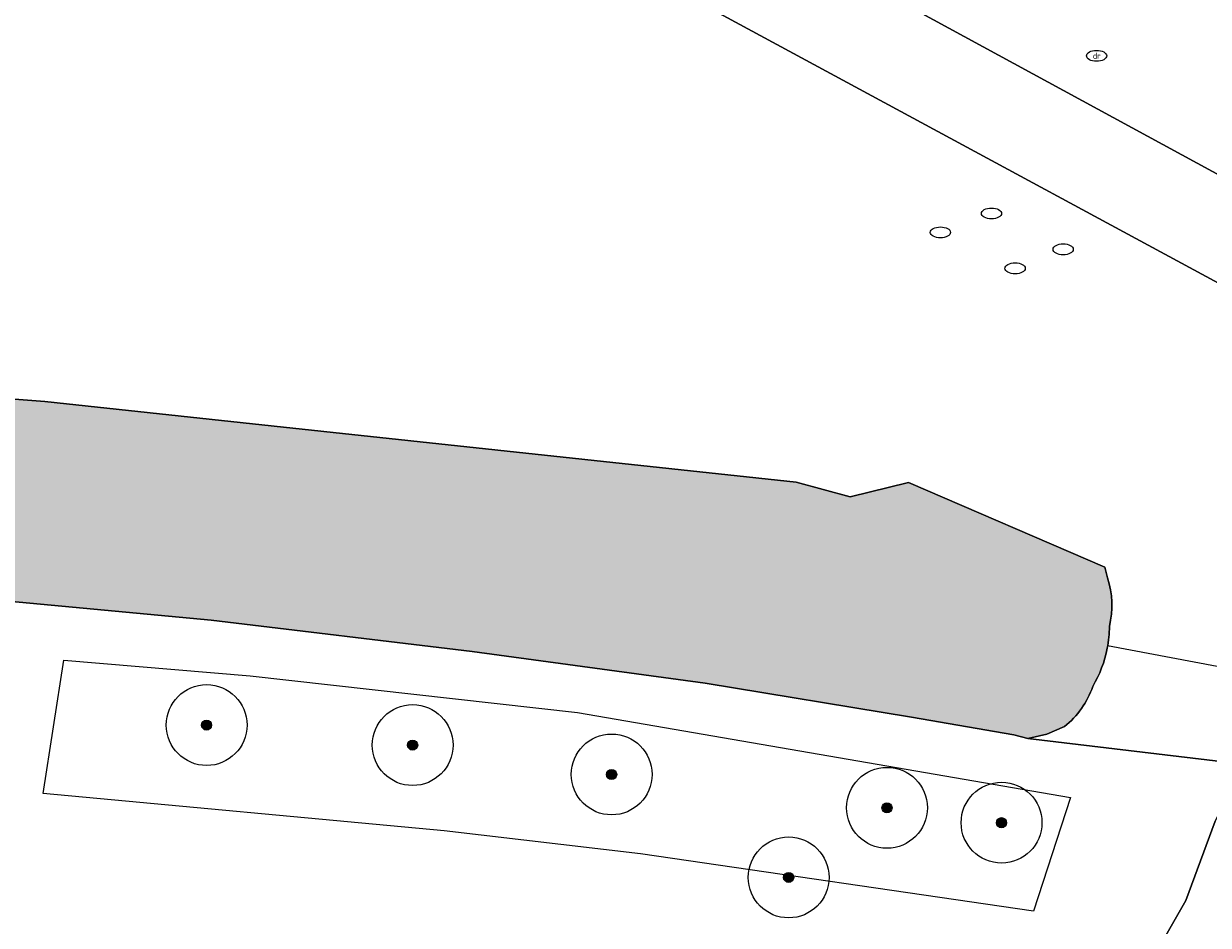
# Model space of a CAD drawing. Header units: metres. Extents: x 125349 to 128236, y 501602 to 503797.
# Tile 18 of 256: x 126253 to 126282, y 502099 to 502121. Entities that reach past the tile are written whole.
import ezdxf
from ezdxf.enums import TextEntityAlignment as Align

# ---------------------------------------------------------------- set-up
doc = ezdxf.new("R2010")
doc.units = ezdxf.units.M
doc.layers.get('0').update_dxf_attribs({"linetype": 'CONTINUOUS'})
for name, color, linetype, lineweight in [('B-WE-GK-BESCHOEIING-G', 130, 'GK-BESCHOEIING-SO', 18), ('B-WE-GR-BOOM-S-500', 90, 'CONTINUOUS', 18), ('B-WE-GR-GROENVOORZIENING-GV', 80, 'CONTINUOUS', 18), ('B-WE-IE-MEUBILAIR-S', 7, 'CONTINUOUS', 18), ('B-WE-KW-KUNSTWERK_DUIKER-G', 170, 'CONTINUOUS', 18), ('B-WE-OG-TERREIN_BEGROEID-GV', 7, 'CONTINUOUS', 18), ('B-WE-OG-WATER_SLOOT-GV', 120, 'CONTINUOUS', 18), ('B-WE-VH-GESLOTENVERHARDING_ASFALT-GV', 10, 'CONTINUOUS', 18), ('B-WE-VH-OPENVERHARDING-GV', 90, 'CONTINUOUS', 18)]:
    doc.layers.add(name, color=color, linetype=linetype, lineweight=lineweight)
doc.layers.add('B-WE-OG-WATER_SLOOT-V', color=7, linetype='CONTINUOUS', lineweight=18, true_color=0x73e9ff)
doc.styles.add('NLCS-ISO', font='NLCS-ISO.ttf')
doc.linetypes.add('GK-BESCHOEIING-SO', pattern='A,18,-3,[1,NLCS.SHX,S=0.6,R=0,X=0,Y=0],-3', length=24)

# ---------------------------------------------------------------- blocks, each defined once
blk = doc.blocks.new('SIE-MEUBILAIR_PUT_RIOOLPUT-SO')
blk.add_ellipse((0, 0), major_axis=(1.25, 0), ratio=0.54)
blk = doc.blocks.new('SIE-MEUBILAIR_PUT_DRAINAGEPUT-SO')
blk.add_ellipse((0, 0), major_axis=(1.25, 0), ratio=0.54)
at = {"style": 'NLCS-ISO'}
blk.add_text('dr', height=0.75, dxfattribs=at).set_placement((0.03, 0), align=Align.MIDDLE_CENTER)
blk = doc.blocks.new('SGR-BOOM_01-SO')
at = {"linetype": 'ByBlock', "lineweight": 18}
h = blk.add_hatch(color=0, dxfattribs=at)
h.dxf.hatch_style = 1
edge = h.paths.add_edge_path()
edge.add_arc((0, 0), 0.25, 0, 360)
at = {"color": 0, "linetype": 'ByBlock', "lineweight": 18}
for radius in [2, 0.25]:
    blk.add_circle((0, 0), radius, dxfattribs=at)

msp = doc.modelspace()

# ---------------------------------------------------------------- hatches: boundary and pattern name
at = {"layer": 'B-WE-OG-WATER_SLOOT-V'}
h = msp.add_hatch(color=256, dxfattribs=at)
edge = h.paths.add_edge_path()
edge.add_line((126027.82, 502187.892), (126027.499, 502187.337))
edge.add_line((126027.499, 502187.337), (126027.007, 502186.542))
edge.add_line((126027.007, 502186.542), (126026.93, 502186.067))
edge.add_line((126026.93, 502186.067), (126026.968, 502185.6))
edge.add_line((126026.968, 502185.6), (126027.09, 502185.202))
edge.add_line((126027.09, 502185.202), (126027.277, 502184.845))
edge.add_line((126027.277, 502184.845), (126079.836, 502157.862))
edge.add_line((126079.836, 502157.862), (126099.301, 502147.836))
edge.add_line((126099.301, 502147.836), (126119.334, 502138.455))
edge.add_line((126119.334, 502138.455), (126139.383, 502129.193))
edge.add_line((126139.383, 502129.193), (126161.433, 502119.051))
edge.add_line((126161.433, 502119.051), (126165.354, 502117.246))
edge.add_line((126165.354, 502117.246), (126169.674, 502115.496))
edge.add_line((126169.674, 502115.496), (126174.446, 502113.796))
edge.add_line((126174.446, 502113.796), (126178.864, 502112.256))
edge.add_line((126178.864, 502112.256), (126183.527, 502111.007))
edge.add_line((126183.527, 502111.007), (126185.931, 502110.533))
edge.add_line((126185.931, 502110.533), (126189.638, 502109.876))
edge.add_line((126189.638, 502109.876), (126194.345, 502109.281))
edge.add_line((126194.345, 502109.281), (126200.599, 502108.903))
edge.add_line((126200.599, 502108.903), (126231.156, 502108.106))
edge.add_line((126231.156, 502108.106), (126239.559, 502107.853))
edge.add_line((126239.559, 502107.853), (126246.162, 502107.53))
edge.add_line((126246.162, 502107.53), (126249.615, 502107.22))
edge.add_line((126249.615, 502107.22), (126257.273, 502106.508))
edge.add_line((126257.273, 502106.508), (126263.732, 502105.733))
edge.add_line((126263.732, 502105.733), (126269.49, 502104.949))
edge.add_line((126269.49, 502104.949), (126274.6, 502104.108))
edge.add_line((126274.6, 502104.108), (126277.13, 502103.671))
edge.add_line((126277.13, 502103.671), (126277.479, 502103.576))
edge.add_line((126277.479, 502103.576), (126277.944, 502103.689))
edge.add_line((126277.944, 502103.689), (126278.384, 502103.873))
edge.add_arc((126277.008, 502105.586), 2.197, 308.783, 340.8226)
edge.add_arc((126276.491, 502106.38), 3.003, 329.6748, 349.1339)
edge.add_arc((126276.453, 502106.386), 3.041, 349.1684, 359.3682)
edge.add_arc((126277.293, 502106.872), 2.261, 346.7153, 377.488)
edge.add_line((126279.45, 502107.551), (126279.382, 502107.815))
edge.add_line((126279.382, 502107.815), (126274.524, 502109.909))
edge.add_line((126274.524, 502109.909), (126273.082, 502109.558))
edge.add_line((126273.082, 502109.558), (126271.747, 502109.919))
edge.add_line((126271.747, 502109.919), (126259.067, 502111.279))
edge.add_line((126259.067, 502111.279), (126253.16, 502111.911))
edge.add_line((126253.16, 502111.911), (126248.106, 502112.303))
edge.add_line((126248.106, 502112.303), (126239.351, 502112.752))
edge.add_line((126239.351, 502112.752), (126236.251, 502112.816))
edge.add_line((126236.251, 502112.816), (126234.606, 502112.866))
edge.add_line((126234.606, 502112.866), (126225.598, 502113.143))
edge.add_line((126225.598, 502113.143), (126216.995, 502113.393))
edge.add_line((126216.995, 502113.393), (126202.645, 502113.527))
edge.add_line((126202.645, 502113.527), (126198.047, 502113.571))
edge.add_arc((126204.341, 502209.748), 96.383, 261.34432, 266.25568, ccw=False)
edge.add_line((126189.836, 502114.463), (126187.121, 502114.955))
edge.add_line((126187.121, 502114.955), (126184.424, 502115.52))
edge.add_arc((126198.56, 502179.956), 65.968, 249.9546, 257.62677, ccw=False)
edge.add_arc((126196.456, 502176.134), 61.66, 243.6231, 250.57352, ccw=False)
edge.add_line((126169.062, 502120.893), (126167.352, 502121.72))
edge.add_line((126167.352, 502121.72), (126150.051, 502129.674))
edge.add_line((126150.051, 502129.674), (126138.596, 502135.189))
edge.add_line((126138.596, 502135.189), (126130.004, 502139.196))
edge.add_line((126130.004, 502139.196), (126104.764, 502151))
edge.add_line((126104.764, 502151), (126098.315, 502154.177))
edge.add_line((126098.315, 502154.177), (126075.323, 502165.753))
edge.add_line((126075.323, 502165.753), (126060.857, 502173.294))
edge.add_line((126060.857, 502173.294), (126029.624, 502189.184))
edge.add_line((126029.624, 502189.184), (126029.243, 502189.081))
edge.add_line((126029.243, 502189.081), (126028.88, 502188.927))
edge.add_arc((126030.119, 502186.483), 2.74, 116.8786, 139.5434)
edge.add_line((126028.034, 502188.261), (126027.82, 502187.892))

# ---------------------------------------------------------------- linework, layer by layer
at = {"layer": 'B-WE-GK-BESCHOEIING-G', "flags": 128}
msp.add_lwpolyline([(126278.384, 502103.873), (126277.944, 502103.689), (126277.479, 502103.576), (126277.13, 502103.671), (126274.6, 502104.108), (126269.49, 502104.949), (126263.732, 502105.733), (126257.273, 502106.508), (126249.615, 502107.22), (126246.162, 502107.53), (126239.559, 502107.853), (126231.156, 502108.106), (126200.599, 502108.903), (126194.345, 502109.281), (126189.638, 502109.876), (126185.931, 502110.533), (126183.527, 502111.007)], dxfattribs=at)
at = {"layer": 'B-WE-GK-BESCHOEIING-G'}
msp.add_lwpolyline([(126279.083, 502104.864, -0.140717), (126278.384, 502103.873)], format="xyb", dxfattribs=at)
at = {"layer": 'B-WE-GR-GROENVOORZIENING-GV', "flags": 128}
for points in [[(126284.673, 502123.044), (126283.935, 502123.441), (126281.29, 502122.62), (126280.867, 502121.917), (126271.283, 502127.07), (126269.759, 502124.287), (126288.656, 502114.004)], [(126282.804, 502102.941), (126277.479, 502103.576), (126277.13, 502103.671), (126274.6, 502104.108), (126269.49, 502104.949), (126263.732, 502105.733), (126257.273, 502106.508), (126249.615, 502107.22), (126246.162, 502107.53), (126239.559, 502107.853), (126231.156, 502108.106)], [(126229.477, 502099.026), (126234.969, 502098.788), (126235.326, 502098.773), (126239.933, 502098.579), (126244.897, 502098.328), (126250.05, 502098.059), (126255.211, 502097.666), (126259.463, 502097.223), (126263.701, 502096.746), (126266.405, 502096.417), (126269.223, 502096.072), (126274.821, 502095.91), (126277.647, 502095.772), (126279.269, 502096.875), (126280.826, 502098.59), (126281.387, 502099.572), (126282.114, 502101.534)]]:
    msp.add_lwpolyline(points, dxfattribs=at)
msp.add_lwpolyline([(126253.625, 502105.515), (126258.239, 502105.125), (126266.337, 502104.221), (126278.534, 502102.122), (126277.619, 502099.306), (126267.891, 502100.729), (126263.034, 502101.295), (126253.12, 502102.221)], close=True, dxfattribs=at)
at = {"layer": 'B-WE-KW-KUNSTWERK_DUIKER-G', "flags": 128}
msp.add_lwpolyline([(126279.45, 502105.881), (126291.17, 502103.672)], dxfattribs=at)
at = {"layer": 'B-WE-OG-TERREIN_BEGROEID-GV', "flags": 128}
for points in [[(126287.505, 502111.968), (126249.713, 502132.389), (126239.351, 502112.752), (126248.106, 502112.303), (126253.16, 502111.911), (126259.067, 502111.279)], [(126278.384, 502103.873), (126277.944, 502103.689), (126277.479, 502103.576), (126282.804, 502102.941), (126283.467, 502104.294), (126284.923, 502106.728), (126287.587, 502111.721), (126287.505, 502111.968)], [(126259.067, 502111.279), (126271.747, 502109.919), (126273.082, 502109.558), (126274.524, 502109.909), (126279.382, 502107.815), (126279.45, 502107.551)]]:
    msp.add_lwpolyline(points, dxfattribs=at)
at = {"layer": 'B-WE-OG-TERREIN_BEGROEID-GV'}
for points in [[(126279.45, 502107.551, -0.135084), (126279.494, 502106.352)], [(126279.494, 502106.352, -0.044534), (126279.44, 502105.814)], [(126279.44, 502105.814, -0.085111), (126279.083, 502104.864)], [(126279.083, 502104.864, -0.140717), (126278.384, 502103.873)]]:
    msp.add_lwpolyline(points, format="xyb", dxfattribs=at)
at = {"layer": 'B-WE-OG-WATER_SLOOT-GV', "flags": 128}
for points in [[(126139.383, 502129.193), (126161.433, 502119.051), (126165.354, 502117.246), (126169.674, 502115.496), (126174.446, 502113.796), (126178.864, 502112.256), (126183.527, 502111.007), (126185.931, 502110.533), (126189.638, 502109.876), (126194.345, 502109.281), (126200.599, 502108.903), (126231.156, 502108.106), (126239.559, 502107.853), (126246.162, 502107.53), (126249.615, 502107.22), (126257.273, 502106.508), (126263.732, 502105.733), (126269.49, 502104.949), (126274.6, 502104.108)], [(126279.45, 502107.551), (126279.382, 502107.815), (126274.524, 502109.909), (126273.082, 502109.558), (126271.747, 502109.919), (126259.067, 502111.279), (126253.16, 502111.911), (126248.106, 502112.303), (126239.351, 502112.752), (126236.251, 502112.816), (126234.606, 502112.866), (126225.598, 502113.143), (126216.995, 502113.393), (126202.645, 502113.527)], [(126274.6, 502104.108), (126277.13, 502103.671), (126277.479, 502103.576), (126277.944, 502103.689), (126278.384, 502103.873)]]:
    msp.add_lwpolyline(points, dxfattribs=at)
at = {"layer": 'B-WE-OG-WATER_SLOOT-GV'}
for points in [[(126279.494, 502106.352, 0.135084), (126279.45, 502107.551)], [(126279.44, 502105.814, 0.044534), (126279.494, 502106.352)], [(126279.083, 502104.864, 0.085111), (126279.44, 502105.814)], [(126278.384, 502103.873, 0.140717), (126279.083, 502104.864)]]:
    msp.add_lwpolyline(points, format="xyb", dxfattribs=at)
at = {"layer": 'B-WE-VH-GESLOTENVERHARDING_ASFALT-GV', "flags": 128}
msp.add_lwpolyline([(126285.96, 502102.307), (126282.804, 502102.941), (126282.114, 502101.534), (126281.387, 502099.572), (126280.826, 502098.59), (126279.269, 502096.875), (126277.647, 502095.772), (126275.796, 502094.514), (126268.96, 502094.928), (126266.263, 502095.258), (126263.565, 502095.587), (126259.337, 502096.063), (126255.106, 502096.503), (126249.975, 502096.894), (126244.837, 502097.162), (126239.879, 502097.413), (126235.276, 502097.607), (126234.919, 502097.622), (126229.427, 502097.86)], dxfattribs=at)
at = {"layer": 'B-WE-VH-OPENVERHARDING-GV', "flags": 128}
msp.add_lwpolyline([(126209.385, 502154.199), (126238.824, 502138.493), (126238.732, 502138.309), (126241.212, 502136.982), (126245.854, 502134.474), (126249.713, 502132.389), (126287.505, 502111.968), (126288.656, 502114.004), (126269.759, 502124.287), (126268.552, 502124.939), (126242.542, 502139.036), (126245.331, 502144.279), (126242.274, 502145.928), (126241.572, 502146.303), (126238.652, 502140.843), (126229.778, 502145.594)], dxfattribs=at)

# ---------------------------------------------------------------- block references
at = {"layer": 'B-WE-GR-BOOM-S-500', "xscale": 0.5, "yscale": 0.5, "zscale": 0.5}
for p in [(126257.161, 502103.91), (126262.257, 502103.415), (126267.18, 502102.689), (126273.992, 502101.864), (126276.826, 502101.495), (126271.559, 502100.142)]:
    msp.add_blockref('SGR-BOOM_01-SO', p, dxfattribs=at)
at = {"layer": 'B-WE-IE-MEUBILAIR-S', "xscale": 0.2, "yscale": 0.2, "zscale": 0.2}
for name, p in [('SIE-MEUBILAIR_PUT_DRAINAGEPUT-SO', (126279.177, 502120.463)), ('SIE-MEUBILAIR_PUT_RIOOLPUT-SO', (126276.576, 502116.564)), ('SIE-MEUBILAIR_PUT_RIOOLPUT-SO', (126275.313, 502116.096)), ('SIE-MEUBILAIR_PUT_RIOOLPUT-SO', (126278.35, 502115.677)), ('SIE-MEUBILAIR_PUT_RIOOLPUT-SO', (126277.161, 502115.207))]:
    msp.add_blockref(name, p, dxfattribs=at)

doc.saveas('drawing.dxf')
